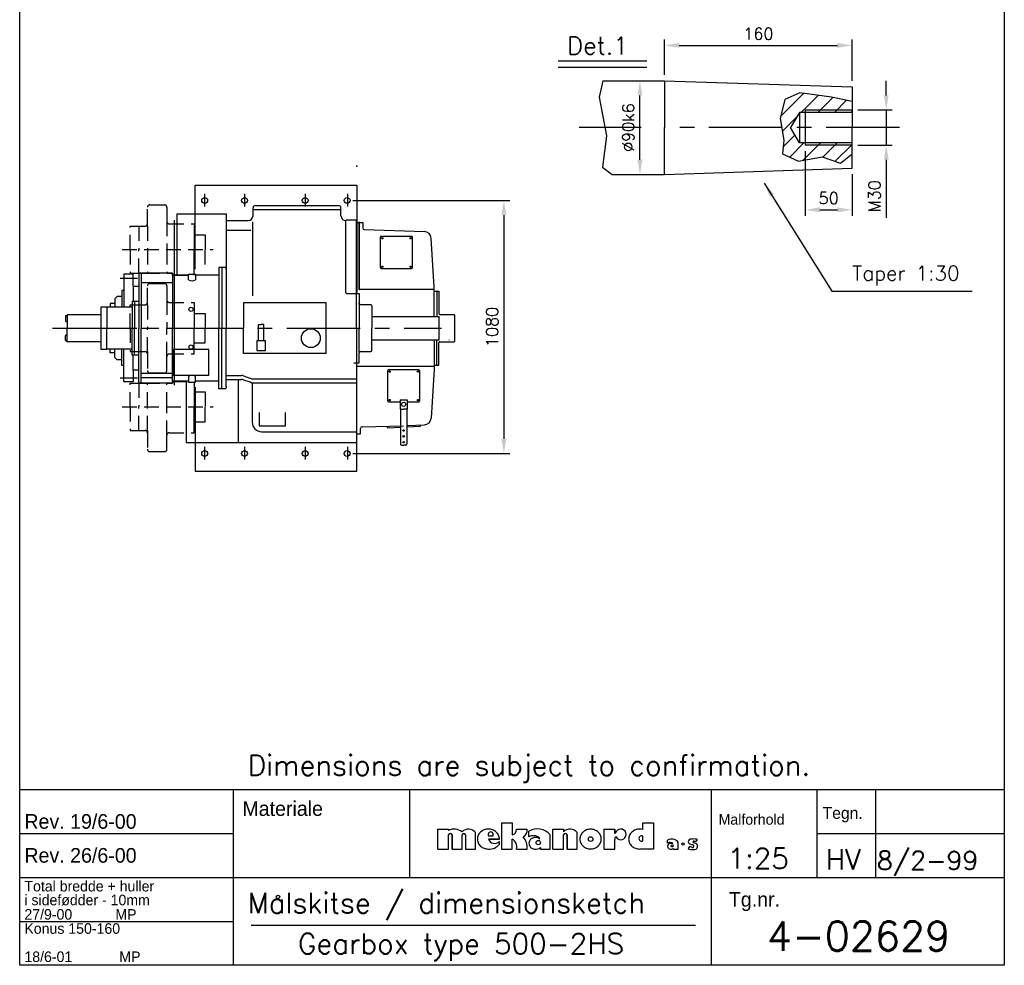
# Model space of a CAD drawing. Extents: x 1850 to 2018, y -4396 to -4116.
# Tile 1 of 3: x 1850 to 2018, y -4396 to -4235. Entities that reach past the tile are written whole.
import ezdxf

# ---------------------------------------------------------------- set-up
doc = ezdxf.new("R2010")
doc.units = 0
doc.header["$LTSCALE"] = 10
doc.header["$MEASUREMENT"] = 0
doc.linetypes.add('CENTER', pattern=[2, 1.25, -0.25, 0.25, -0.25])
doc.linetypes.add('HIDDEN', pattern=[0.375, 0.25, -0.125])
doc.layers.get('0').update_dxf_attribs({"linetype": 'CONTINUOUS'})
doc.layers.get('DEFPOINTS').update_dxf_attribs({"linetype": 'CONTINUOUS'})
for name, color, linetype in [('1', 3, 'CENTER'), ('2', 1, 'CONTINUOUS'), ('3', 5, 'HIDDEN'), ('5', 4, 'CONTINUOUS')]:
    doc.layers.add(name, color=color, linetype=linetype)
doc.styles.add('ROMAND', font='SIMPLEX', dxfattribs={"height": 3.5})
doc.styles.add('ROMANS', font='romans', dxfattribs={"height": 2})
doc.dimstyles.new('OPSAT', dxfattribs={"dimtxt": 2.5, "dimasz": 2.5, "dimexe": 1, "dimexo": 1, "dimgap": 1, "dimtad": 1, "dimdec": 0, "dimlfac": 25, "dimdsep": 46, "dimtxsty": 'ROMANS', "dimcen": 0.09, "dimclrd": 2, "dimclre": 2, "dimclrt": 2, "dimadec": 0, "dimazin": 0, "dimtfac": 2.333333, "dimtdec": 0, "dimtmove": 0, "dimatfit": 3, "dimfxl": 1, "dimtolj": 1, "dimarcsym": 0})

# ---------------------------------------------------------------- blocks, each defined once
blk = doc.blocks.new('*D14')
at = {"layer": '5', "color": 2, "lineweight": -2, "transparency": 16777216}
for p, q in [((1959.58, -4244.1), (1959.58, -4238.08)), ((1991.58, -4245.15), (1991.58, -4238.08)), ((1962.08, -4239.08), (1989.08, -4239.08))]:
    blk.add_line(p, q, dxfattribs=at)
at = {"layer": '5', "color": 2, "transparency": 16777216}
for points in [[(1962.08, -4238.66), (1962.08, -4239.49), (1959.58, -4239.08)], [(1989.08, -4238.66), (1989.08, -4239.49), (1991.58, -4239.08)]]:
    blk.add_solid(points, dxfattribs=at)
at = {"layer": 'DEFPOINTS', "color": 0, "transparency": 16777216}
for p in [(1991.58, -4239.08), (1959.58, -4245.1), (1991.58, -4246.15)]:
    blk.add_point(p, dxfattribs=at)
at = {"layer": '5', "color": 2, "transparency": 16777216, "insert": (1975.58, -4237.08), "char_height": 2, "attachment_point": 5, "style": 'ROMANS'}
blk.add_mtext('\\A1;160', dxfattribs=at)
blk = doc.blocks.new('*D15')
at = {"layer": '5', "color": 2, "lineweight": -2, "transparency": 16777216}
for p, q in [((1955.35, -4245.1), (1956.38, -4245.1)), ((1955.38, -4258.6), (1955.38, -4247.6)), ((1955.35, -4261.1), (1956.38, -4261.1))]:
    blk.add_line(p, q, dxfattribs=at)
at = {"layer": '5', "color": 2, "transparency": 16777216}
for points in [[(1954.96, -4247.6), (1955.8, -4247.6), (1955.38, -4245.1)], [(1954.96, -4258.6), (1955.8, -4258.6), (1955.38, -4261.1)]]:
    blk.add_solid(points, dxfattribs=at)
at = {"layer": 'DEFPOINTS', "color": 0, "transparency": 16777216}
for p in [(1954.35, -4245.1), (1955.38, -4245.1), (1954.35, -4261.1)]:
    blk.add_point(p, dxfattribs=at)
at = {"layer": '5', "color": 2, "transparency": 16777216, "insert": (1953.38, -4253.1), "char_height": 2, "attachment_point": 5, "rotation": 90, "style": 'ROMANS'}
blk.add_mtext('\\A1;Ø90k6', dxfattribs=at)
blk = doc.blocks.new('*D16')
at = {"layer": '5', "color": 2, "lineweight": -2, "transparency": 16777216}
for p, q in [((1983.58, -4257.1), (1983.58, -4268.14)), ((1991.58, -4261.05), (1991.58, -4268.14)), ((1986.08, -4267.14), (1989.08, -4267.14))]:
    blk.add_line(p, q, dxfattribs=at)
at = {"layer": '5', "color": 2, "transparency": 16777216}
for points in [[(1986.08, -4266.73), (1986.08, -4267.56), (1983.58, -4267.14)], [(1989.08, -4266.73), (1989.08, -4267.56), (1991.58, -4267.14)]]:
    blk.add_solid(points, dxfattribs=at)
at = {"layer": 'DEFPOINTS', "color": 0, "transparency": 16777216}
for p in [(1983.58, -4256.1), (1991.58, -4260.05), (1991.58, -4267.14)]:
    blk.add_point(p, dxfattribs=at)
at = {"layer": '5', "color": 2, "transparency": 16777216, "insert": (1987.58, -4265.14), "char_height": 2, "attachment_point": 5, "style": 'ROMANS'}
blk.add_mtext('\\A1;50', dxfattribs=at)
blk = doc.blocks.new('*D25')
at = {"layer": '5', "color": 2, "lineweight": -2, "transparency": 16777216}
for p, q in [((1997.4, -4247.6), (1997.4, -4245.1)), ((1992.58, -4250.1), (1998.4, -4250.1)), ((1997.4, -4250.1), (1997.4, -4256.1)), ((1992.58, -4256.1), (1998.4, -4256.1)), ((1997.4, -4258.6), (1997.4, -4268.53))]:
    blk.add_line(p, q, dxfattribs=at)
at = {"layer": '5', "color": 2, "transparency": 16777216}
for points in [[(1996.99, -4247.6), (1997.82, -4247.6), (1997.4, -4250.1)], [(1996.99, -4258.6), (1997.82, -4258.6), (1997.4, -4256.1)]]:
    blk.add_solid(points, dxfattribs=at)
at = {"layer": 'DEFPOINTS', "color": 0, "transparency": 16777216}
for p in [(1991.58, -4250.1), (1991.58, -4256.1), (1997.4, -4256.1)]:
    blk.add_point(p, dxfattribs=at)
at = {"layer": '5', "color": 2, "transparency": 16777216, "insert": (1995.4, -4264.82), "char_height": 2, "attachment_point": 5, "rotation": 90, "style": 'ROMANS'}
blk.add_mtext('\\A1;M30', dxfattribs=at)
blk = doc.blocks.new('*D26')
at = {"layer": '5', "color": 2, "lineweight": -2, "transparency": 16777216}
for p, q in [((1906.41, -4265.53), (1933.16, -4265.53)), ((1932.16, -4268.03), (1932.16, -4306.23)), ((1906.41, -4308.73), (1933.16, -4308.73))]:
    blk.add_line(p, q, dxfattribs=at)
at = {"layer": '5', "color": 2, "transparency": 16777216}
for points in [[(1931.74, -4268.03), (1932.58, -4268.03), (1932.16, -4265.53)], [(1931.74, -4306.23), (1932.58, -4306.23), (1932.16, -4308.73)]]:
    blk.add_solid(points, dxfattribs=at)
at = {"layer": 'DEFPOINTS', "color": 0, "transparency": 16777216}
for p in [(1905.41, -4265.53), (1905.41, -4308.73), (1932.16, -4308.73)]:
    blk.add_point(p, dxfattribs=at)
at = {"layer": '5', "color": 2, "transparency": 16777216, "insert": (1930.16, -4287.13), "char_height": 2, "attachment_point": 5, "rotation": 90, "style": 'ROMANS'}
blk.add_mtext('\\A1;1080', dxfattribs=at)

msp = doc.modelspace()

# ---------------------------------------------------------------- hatches: boundary and pattern name
at = {"layer": '5'}
h = msp.add_hatch(dxfattribs=at)
h.set_pattern_fill('_U', color=256, scale=2, angle=45, style=0, pattern_type=0)
h.set_pattern_definition([(45, (1683.098, -4278.7719), (-1.414214, 1.414214), [])])
h.paths.add_polyline_path([(1988.035, -4247.904), (1982.649, -4247.191), (1980.115, -4248.3), (1979.323, -4251.546), (1979.588, -4253.101), (1981.074, -4253.101), (1982.575, -4250.501), (1983.575, -4250.501), (1983.575, -4250.101), (1991.575, -4250.101), (1991.575, -4248.625)])
h.paths.add_polyline_path([(1982.575, -4255.701), (1981.074, -4253.101), (1979.588, -4253.101), (1979.956, -4255.267), (1979.719, -4257.564), (1982.412, -4258.83), (1986.451, -4258.118), (1989.62, -4259.147), (1991.575, -4257.577), (1991.575, -4256.101), (1983.575, -4256.101), (1983.575, -4255.701)])
h.paths.add_polyline_path([(1983.575, -4255.701), (1983.575, -4256.101), (1991.575, -4256.101), (1991.575, -4255.701)], flags=16)
h.paths.add_polyline_path([(1991.575, -4250.501), (1991.575, -4250.101), (1983.575, -4250.101), (1983.575, -4250.501)])

# ---------------------------------------------------------------- linework, layer by layer
for p, q in [((1949.067, -4245.101), (1959.575, -4245.101)), ((1959.575, -4245.101), (1991.575, -4246.149)), ((1959.575, -4245.101), (1959.575, -4253.101)), ((1991.575, -4246.149), (1991.575, -4253.101)), ((1959.575, -4261.101), (1959.575, -4253.101)), ((1991.575, -4260.053), (1991.575, -4253.101)), ((1959.575, -4261.101), (1991.575, -4260.053)), ((1950.664, -4261.101), (1959.575, -4261.101)), ((1879.464, -4262.925), (1907.084, -4262.925)), ((1879.464, -4277.285), (1879.464, -4262.925)), ((1907.084, -4262.925), (1907.084, -4281.274)), ((1889.36, -4268.14), (1889.36, -4266.805)), ((1889.36, -4267.105), (1904.365, -4267.105)), ((1889.76, -4266.405), (1903.965, -4266.405)), ((1904.365, -4268.14), (1904.365, -4266.805)), ((1876.444, -4267.825), (1884.78, -4267.825)), ((1876.444, -4278.285), (1876.444, -4267.825)), ((1884.78, -4267.825), (1884.78, -4287.265)), ((1884.78, -4268.94), (1888.56, -4268.94)), ((1889.26, -4269.18), (1889.26, -4281.82)), ((1905.22, -4281.305), (1905.22, -4268.938)), ((1907.003, -4268.887), (1905.234, -4268.887)), ((1907.003, -4281.405), (1907.003, -4268.887)), ((1907.184, -4269.305), (1908.075, -4269.305)), ((1907.448, -4280.665), (1907.448, -4269.34)), ((1907.459, -4269.18), (1907.459, -4280.805)), ((1908.075, -4269.305), (1908.075, -4270.238)), ((1908.342, -4270.518), (1918.612, -4270.837)), ((1884.78, -4270.62), (1888.96, -4270.62)), ((1911.086, -4276.985), (1911.086, -4271.825)), ((1916.406, -4271.665), (1911.246, -4271.665)), ((1916.566, -4276.985), (1916.566, -4271.825)), ((1920.246, -4280.325), (1919.752, -4271.964)), ((1883.5, -4276.985), (1883.5, -4287.345)), ((1884.06, -4276.985), (1883.5, -4276.985)), ((1884.06, -4276.985), (1884.06, -4287.345)), ((1884.66, -4276.985), (1884.06, -4276.985)), ((1884.78, -4277.385), (1884.78, -4277.105)), ((1911.246, -4277.145), (1916.406, -4277.145)), ((1867.32, -4278.125), (1867.32, -4280.925)), ((1868.92, -4278.125), (1867.32, -4278.125)), ((1868.92, -4280.165), (1868.92, -4278.125)), ((1869.86, -4278.045), (1869.86, -4287.345)), ((1870.26, -4277.965), (1869.94, -4277.965)), ((1870.26, -4277.965), (1870.26, -4287.345)), ((1875.62, -4277.965), (1870.26, -4277.965)), ((1875.62, -4278.265), (1875.62, -4277.965)), ((1875.62, -4278.265), (1875.62, -4287.345)), ((1878.36, -4278.265), (1875.62, -4278.265)), ((1878.36, -4279.065), (1878.36, -4278.105)), ((1878.36, -4278.105), (1879.56, -4278.105)), ((1879.56, -4278.105), (1879.56, -4279.065)), ((1883.5, -4278.265), (1879.56, -4278.265)), ((1868.92, -4280.145), (1869.86, -4280.145)), ((1868.92, -4280.165), (1868.92, -4282.765)), ((1875.62, -4279.625), (1870.26, -4279.625)), ((1920.246, -4285.325), (1920.246, -4280.325)), ((1865.8, -4282.325), (1866.2, -4281.925)), ((1867, -4281.925), (1866.2, -4281.925)), ((1867, -4280.925), (1867, -4281.925)), ((1867.32, -4280.925), (1867, -4280.925)), ((1867, -4281.925), (1867, -4283.745)), ((1867.32, -4280.925), (1867.32, -4283.745)), ((1905.32, -4281.405), (1907.483, -4281.405)), ((1907.003, -4287.325), (1907.003, -4281.405)), ((1907.483, -4281.405), (1907.483, -4283.085)), ((1920.246, -4280.765), (1907.548, -4280.765)), ((1920.246, -4281.025), (1920.726, -4281.025)), ((1920.726, -4281.025), (1920.726, -4285.325)), ((1920.726, -4281.025), (1921.086, -4281.025)), ((1921.086, -4281.025), (1921.086, -4284.845)), ((1863.42, -4283.745), (1863.42, -4290.945)), ((1864.42, -4283.745), (1863.42, -4283.745)), ((1864.42, -4283.745), (1864.42, -4287.345)), ((1868.74, -4283.745), (1864.42, -4283.745)), ((1865, -4283.125), (1865, -4283.745)), ((1865.8, -4283.125), (1865, -4283.125)), ((1865.8, -4282.325), (1865.8, -4283.125)), ((1865.8, -4283.125), (1865.8, -4283.745)), ((1869.14, -4282.765), (1868.74, -4282.765)), ((1868.74, -4282.765), (1868.74, -4287.345)), ((1869.86, -4282.765), (1869.14, -4282.765)), ((1869.14, -4282.765), (1869.14, -4287.345)), ((1901.84, -4282.985), (1887.76, -4282.985)), ((1887.76, -4282.985), (1887.76, -4287.325)), ((1901.84, -4291.665), (1901.84, -4282.985)), ((1907.483, -4283.325), (1907.483, -4282.985)), ((1907.483, -4283.325), (1907.483, -4287.325)), ((1907.723, -4283.325), (1909.443, -4283.325)), ((1909.643, -4283.525), (1909.643, -4287.325)), ((1857.34, -4285.305), (1857.34, -4286.065)), ((1857.46, -4285.185), (1857.62, -4285.185)), ((1863.42, -4285.045), (1857.62, -4285.045)), ((1857.62, -4285.045), (1857.62, -4287.325)), ((1909.643, -4285.325), (1921.1, -4285.325)), ((1921.1, -4289.325), (1921.1, -4285.325)), ((1921.246, -4285.005), (1923.658, -4285.005)), ((1923.758, -4285.105), (1923.758, -4289.545)), ((1857.46, -4286.185), (1857.62, -4286.185)), ((1864.42, -4290.945), (1864.42, -4287.345)), ((1868.74, -4291.925), (1868.74, -4287.345)), ((1869.14, -4291.925), (1869.14, -4287.345)), ((1869.86, -4296.645), (1869.86, -4287.345)), ((1870.26, -4296.725), (1870.26, -4287.345)), ((1875.62, -4296.425), (1875.62, -4287.345)), ((1883.5, -4297.665), (1883.5, -4287.345)), ((1884.06, -4297.665), (1884.06, -4287.345)), ((1887.76, -4291.665), (1887.76, -4287.325)), ((1890.28, -4289.525), (1890.28, -4286.685)), ((1890.28, -4286.685), (1890.742, -4286.685)), ((1891.205, -4286.685), (1890.742, -4286.685)), ((1891.205, -4289.525), (1891.205, -4286.685)), ((1907.003, -4287.325), (1907.003, -4293.245)), ((1907.483, -4291.325), (1907.483, -4287.325)), ((1909.643, -4291.125), (1909.643, -4287.325)), ((1857.34, -4289.385), (1857.34, -4288.625)), ((1857.46, -4288.505), (1857.62, -4288.505)), ((1857.62, -4289.645), (1857.62, -4287.365)), ((1884.78, -4297.265), (1884.78, -4287.385)), ((1857.46, -4289.505), (1857.62, -4289.505)), ((1863.42, -4289.645), (1857.62, -4289.645)), ((1891.48, -4289.525), (1890.02, -4289.525)), ((1890.02, -4289.525), (1890.02, -4289.925)), ((1890.02, -4289.925), (1890.02, -4291.165)), ((1891.48, -4291.165), (1891.48, -4289.525)), ((1909.643, -4289.325), (1921.1, -4289.325)), ((1920.246, -4289.325), (1920.246, -4294.325)), ((1920.726, -4293.625), (1920.726, -4289.325)), ((1921.086, -4293.625), (1921.086, -4289.805)), ((1921.246, -4289.645), (1923.658, -4289.645)), ((1922.826, -4289.405), (1922.826, -4289.325)), ((1863.42, -4290.945), (1864.42, -4290.945)), ((1868.74, -4290.945), (1864.42, -4290.945)), ((1865, -4291.525), (1865, -4290.945)), ((1865.8, -4291.525), (1865, -4291.525)), ((1865.8, -4291.525), (1865.8, -4290.945)), ((1865.8, -4292.325), (1865.8, -4291.525)), ((1865.8, -4292.325), (1866.2, -4292.725)), ((1867, -4292.725), (1867, -4290.945)), ((1867.32, -4293.725), (1867.32, -4290.945)), ((1869.14, -4291.925), (1868.74, -4291.925)), ((1868.92, -4294.485), (1868.92, -4291.925)), ((1869.86, -4291.925), (1869.14, -4291.925)), ((1881.82, -4290.985), (1875.74, -4290.985)), ((1875.74, -4290.985), (1875.74, -4295.385)), ((1881.82, -4295.385), (1881.82, -4290.985)), ((1901.84, -4291.665), (1887.76, -4291.665)), ((1890.02, -4291.165), (1891.48, -4291.165)), ((1907.483, -4291.325), (1907.483, -4291.545)), ((1907.483, -4293.245), (1907.483, -4291.525)), ((1907.683, -4291.325), (1909.443, -4291.325)), ((1867, -4292.725), (1866.2, -4292.725)), ((1867, -4293.725), (1867, -4292.725)), ((1867.32, -4293.725), (1867, -4293.725)), ((1867.32, -4296.525), (1867.32, -4293.725)), ((1906.56, -4293.245), (1907.483, -4293.245)), ((1906.823, -4293.245), (1907.003, -4293.245)), ((1907.05, -4311.725), (1907.05, -4293.245)), ((1920.246, -4293.885), (1907.05, -4293.885)), ((1920.246, -4293.625), (1920.726, -4293.625)), ((1920.726, -4293.625), (1921.086, -4293.625)), ((1868.92, -4294.465), (1869.86, -4294.465)), ((1868.92, -4294.485), (1868.92, -4296.525)), ((1875.62, -4295.065), (1870.26, -4295.065)), ((1875.74, -4295.385), (1881.82, -4295.385)), ((1878.36, -4295.585), (1878.36, -4296.545)), ((1879.56, -4296.545), (1879.56, -4295.585)), ((1884.78, -4295.425), (1887.398, -4295.425)), ((1887.722, -4295.479), (1888.843, -4295.863)), ((1912.326, -4294.605), (1912.326, -4299.765)), ((1917.646, -4294.445), (1912.486, -4294.445)), ((1917.806, -4299.765), (1917.806, -4294.605)), ((1920.246, -4294.325), (1919.752, -4302.685)), ((1868.92, -4296.525), (1867.32, -4296.525)), ((1870.26, -4296.725), (1869.94, -4296.725)), ((1875.62, -4295.825), (1870.26, -4295.825)), ((1875.62, -4296.725), (1870.26, -4296.725)), ((1878.36, -4296.385), (1875.62, -4296.385)), ((1875.62, -4296.425), (1875.62, -4296.725)), ((1877.964, -4296.385), (1877.964, -4306.825)), ((1878.36, -4296.545), (1879.56, -4296.545)), ((1879.484, -4297.385), (1879.484, -4311.725)), ((1883.5, -4296.385), (1879.56, -4296.385)), ((1884.66, -4296.085), (1887.398, -4296.085)), ((1884.78, -4297.265), (1884.78, -4297.545)), ((1886.86, -4306.805), (1886.86, -4296.085)), ((1887.722, -4296.139), (1888.843, -4296.523)), ((1889.22, -4296.655), (1889.22, -4303.405)), ((1889.356, -4296.005), (1907.05, -4296.005)), ((1889.356, -4296.665), (1907.05, -4296.665)), ((1884.06, -4297.665), (1883.5, -4297.665)), ((1884.66, -4297.665), (1884.06, -4297.665)), ((1912.486, -4299.925), (1914.466, -4299.925)), ((1914.466, -4299.565), (1914.466, -4301.165)), ((1914.466, -4299.565), (1915.666, -4299.565)), ((1915.666, -4299.565), (1915.666, -4301.165)), ((1915.666, -4299.925), (1917.646, -4299.925)), ((1890.4, -4301.725), (1890.4, -4304.025)), ((1894.92, -4304.025), (1894.92, -4301.725)), ((1914.466, -4301.165), (1915.066, -4301.165)), ((1914.546, -4301.165), (1914.546, -4307.105)), ((1915.666, -4301.165), (1915.066, -4301.165)), ((1915.586, -4301.165), (1915.586, -4307.105)), ((1890.4, -4304.005), (1894.92, -4304.005)), ((1890.4, -4304.025), (1894.92, -4304.025)), ((1907.957, -4304.172), (1915.037, -4304.01)), ((1912.312, -4304.305), (1912.277, -4304.122)), ((1915.586, -4303.96), (1918.612, -4303.812)), ((1915.586, -4304.18), (1917.887, -4304.068)), ((1917.925, -4304.033), (1917.952, -4303.844)), ((1890.82, -4305.005), (1907.05, -4305.005)), ((1907.05, -4305.385), (1907.69, -4305.385)), ((1907.69, -4305.385), (1907.69, -4304.451)), ((1912.353, -4304.337), (1914.547, -4304.23)), ((1877.964, -4306.825), (1907.05, -4306.825)), ((1914.746, -4307.305), (1915.066, -4307.305)), ((1915.386, -4307.305), (1915.066, -4307.305)), ((1879.484, -4311.725), (1907.05, -4311.725)), ((1849.547, -4366.085), (2017.547, -4366.085))]:
    msp.add_line(p, q)
for centre, radius in [((1881.109, -4265.53), 0.495), ((1887.905, -4265.53), 0.495), ((1898.257, -4265.53), 0.495), ((1905.414, -4265.53), 0.495), ((1878.78, -4284.125), 0.36), ((1899.22, -4289.045), 1.6), ((1878.78, -4290.565), 0.36), ((1881.109, -4308.732), 0.495), ((1887.905, -4308.732), 0.495), ((1898.257, -4308.732), 0.495), ((1905.414, -4308.732), 0.495)]:
    msp.add_circle(centre, radius)
for centre, radius, start, end in [((1889.76, -4266.805), 0.4, 90, 180), ((1903.965, -4266.805), 0.4, 0, 90), ((1888.56, -4268.14), 0.8, 270, 0), ((1905.165, -4268.14), 0.8, 180, 273.97672), ((1907.184, -4269.205), 0.1, 180, 270), ((1908.355, -4270.238), 0.28, 180, 267.21347), ((1911.246, -4271.825), 0.16, 90, 180), ((1916.406, -4271.825), 0.16, 0, 90), ((1918.554, -4272.035), 1.2, 3.38569, 87.21347), ((1884.66, -4277.105), 0.12, 0, 90), ((1911.246, -4276.985), 0.16, 180, 270), ((1916.406, -4276.985), 0.16, 270, 0), ((1869.94, -4278.045), 0.08, 90, 180), ((1878.96, -4278.266), 0.999, 233.0957, 306.9043), ((1905.32, -4281.305), 0.1, 180, 270), ((1907.548, -4280.665), 0.1, 180, 270), ((1907.723, -4283.085), 0.24, 180, 270), ((1909.443, -4283.525), 0.2, 0, 90), ((1857.46, -4285.305), 0.12, 90, 180), ((1921.246, -4284.845), 0.16, 180, 270), ((1923.658, -4285.105), 0.1, 0, 90), ((1857.46, -4286.065), 0.12, 180, 270), ((1857.46, -4288.625), 0.12, 90, 180), ((1857.46, -4289.385), 0.12, 180, 270), ((1921.246, -4289.805), 0.16, 90, 180), ((1923.658, -4289.545), 0.1, 270, 0), ((1907.683, -4291.525), 0.2, 90, 180), ((1909.443, -4291.125), 0.2, 270, 0), ((1878.96, -4296.384), 0.999, 53.0957, 126.9043), ((1887.398, -4296.425), 1, 71.06677, 90), ((1912.486, -4294.605), 0.16, 90, 180), ((1917.646, -4294.605), 0.16, 0, 90), ((1869.94, -4296.645), 0.08, 180, 270), ((1887.398, -4297.085), 1, 71.06677, 90), ((1889.356, -4295.005), 1, 239.17234, 270), ((1889.356, -4295.665), 1, 239.17234, 270), ((1884.66, -4297.545), 0.12, 270, 0), ((1912.486, -4299.765), 0.16, 180, 270), ((1917.646, -4299.765), 0.16, 270, 0), ((1890.82, -4303.405), 1.6, 180, 270), ((1917.885, -4304.028), 0.04, 272.78653, 351.8699), ((1918.554, -4302.614), 1.2, 272.78653, 356.61431), ((1907.97, -4304.451), 0.28, 92.78653, 180), ((1912.351, -4304.297), 0.04, 190.7843, 272.78653), ((1914.746, -4307.105), 0.2, 180, 270), ((1915.386, -4307.105), 0.2, 270, 0)]:
    msp.add_arc(centre, radius, start, end)
at = {"layer": '1'}
for p, q in [((1955.602, -4253.101), (1945.02, -4253.101)), ((1999.66, -4253.101), (1959.572, -4253.101)), ((1881.08, -4264.414), (1881.08, -4266.574)), ((1887.88, -4264.414), (1887.88, -4266.574)), ((1898.28, -4264.414), (1898.28, -4266.574)), ((1905.48, -4264.414), (1905.48, -4266.574)), ((1869.66, -4278.845), (1866.7, -4278.845)), ((1855.14, -4287.345), (1921.54, -4287.345)), ((1869.66, -4295.845), (1866.7, -4295.845)), ((1881.08, -4307.616), (1881.08, -4309.776)), ((1887.88, -4307.616), (1887.88, -4309.776)), ((1898.28, -4307.616), (1898.28, -4309.776)), ((1905.48, -4307.616), (1905.48, -4309.776))]:
    msp.add_line(p, q, dxfattribs=at)
at = {"layer": '2'}
for p, q in [((1849.547, -4396.085), (1849.547, -4116.085)), ((2017.547, -4116.085), (2017.547, -4396.085)), ((1886.047, -4396.085), (1886.047, -4366.085)), ((1916.047, -4366.085), (1916.047, -4381.085)), ((1967.547, -4366.085), (1967.547, -4396.085)), ((1985.547, -4366.085), (1985.547, -4381.085)), ((1995.547, -4366.085), (1995.547, -4381.085)), ((1920.889, -4372.835), (1922.712, -4372.835)), ((1920.914, -4376.249), (1920.914, -4372.847)), ((1922.712, -4372.835), (1922.712, -4373.078)), ((1931.764, -4371.741), (1931.764, -4376.237)), ((1931.764, -4371.741), (1933.586, -4371.741)), ((1933.586, -4371.741), (1933.586, -4373.807)), ((1934.315, -4372.835), (1936.138, -4372.835)), ((1940.512, -4372.835), (1942.334, -4372.835)), ((1940.536, -4376.249), (1940.536, -4372.847)), ((1942.334, -4372.835), (1942.334, -4373.321)), ((1949.257, -4376.237), (1949.257, -4372.835)), ((1949.257, -4372.835), (1951.08, -4372.835)), ((1951.08, -4372.835), (1951.08, -4373.321)), ((1951.08, -4373.564), (1951.08, -4372.835)), ((1955.879, -4371.741), (1957.702, -4371.741)), ((1955.879, -4372.908), (1955.879, -4371.741)), ((1957.702, -4371.741), (1957.702, -4376.237)), ((1849.547, -4373.585), (1886.047, -4373.585)), ((1922.712, -4376.237), (1922.712, -4373.807)), ((1923.319, -4376.237), (1923.319, -4373.807)), ((1923.319, -4373.807), (1923.319, -4376.237)), ((1925.02, -4376.237), (1925.02, -4373.807)), ((1925.628, -4373.807), (1925.628, -4376.237)), ((1927.329, -4376.237), (1927.329, -4373.442)), ((1929.516, -4373.989), (1930.306, -4373.989)), ((1931.399, -4374.536), (1929.516, -4374.536)), ((1929.516, -4374.536), (1931.399, -4374.536)), ((1933.586, -4376.237), (1933.586, -4374.536)), ((1936.441, -4374.171), (1936.441, -4373.199)), ((1938.264, -4374.536), (1938.264, -4374.353)), ((1940.086, -4376.237), (1940.086, -4373.807)), ((1942.334, -4376.237), (1942.334, -4373.807)), ((1942.942, -4373.807), (1942.942, -4376.237)), ((1942.942, -4376.237), (1942.942, -4373.807)), ((1944.643, -4376.237), (1944.643, -4373.442)), ((1951.347, -4373.248), (1951.08, -4373.564)), ((1951.08, -4376.237), (1951.08, -4374.596)), ((1955.879, -4374.839), (1955.879, -4374.05)), ((1964.935, -4375.016), (1965.215, -4374.616)), ((1965.215, -4374.616), (1965.035, -4374.556)), ((1985.547, -4373.585), (2017.547, -4373.585)), ((1920.889, -4376.237), (1922.712, -4376.237)), ((1923.319, -4376.237), (1925.02, -4376.237)), ((1925.628, -4376.237), (1927.329, -4376.237)), ((1931.399, -4375.386), (1931.399, -4374.961)), ((1931.764, -4376.237), (1933.586, -4376.237)), ((1934.315, -4376.237), (1936.138, -4376.237)), ((1938.385, -4375.994), (1938.385, -4376.237)), ((1938.385, -4376.237), (1940.086, -4376.237)), ((1940.512, -4376.237), (1942.334, -4376.237)), ((1942.942, -4376.237), (1944.643, -4376.237)), ((1949.257, -4376.237), (1951.08, -4376.237)), ((1957.702, -4376.237), (1955.332, -4376.237)), ((1960.089, -4375.222), (1960.089, -4374.736)), ((1961, -4375.404), (1961, -4375.313)), ((1961.061, -4376.133), (1961.061, -4376.255)), ((1961.061, -4376.255), (1961.912, -4376.255)), ((1961.912, -4376.255), (1961.912, -4375.04)), ((1963.815, -4375.796), (1963.615, -4376.157)), ((1963.615, -4376.157), (1963.795, -4376.237)), ((1964.155, -4375.917), (1963.815, -4375.796)), ((1964.555, -4375.116), (1964.995, -4375.276)), ((1964.935, -4375.016), (1964.635, -4374.916)), ((1849.547, -4381.085), (1886.047, -4381.085)), ((1886.047, -4381.085), (2017.547, -4381.085)), ((1849.547, -4388.585), (1886.047, -4388.585)), ((1889.028, -4389.25), (1964.864, -4389.25)), ((2017.547, -4396.085), (1849.547, -4396.085))]:
    msp.add_line(p, q, dxfattribs=at)
at = {"layer": '2', "const_width": 0.01}
msp.add_lwpolyline([(1970.985, -4370.558, 1), (1971.175, -4370.558, 1)], format="xyb", close=True, dxfattribs=at)
at = {"layer": '2'}
for points in [[(1931.399, -4374.536, 0.1079103), (1931.259, -4373.893, 0.1019067), (1930.847, -4373.333, 0.0944262), (1930.245, -4372.967, 0.0897413), (1929.516, -4372.835, 0.0897413), (1928.787, -4372.967, 0.0944262), (1928.184, -4373.333, 0.1019067), (1927.773, -4373.893, 0.1079103), (1927.633, -4374.536, 0.1079103), (1927.773, -4375.178, 0.1019067), (1928.184, -4375.738, 0.0944262), (1928.787, -4376.105, 0.0897413), (1929.516, -4376.237, 0.0897413)], [(1955.879, -4372.908, 0.0665334), (1955.332, -4372.835, 0.0897413), (1954.603, -4372.967, 0.0944262), (1954.001, -4373.333, 0.1019067), (1953.589, -4373.893, 0.1079103), (1953.449, -4374.536, 0.1079103), (1953.589, -4375.178, 0.1019067), (1954.001, -4375.738, 0.0944262), (1954.603, -4376.105, 0.0897413), (1955.332, -4376.237, 0.0897413)]]:
    msp.add_lwpolyline(points, format="xyb", dxfattribs=at)
msp.add_lwpolyline([(1945.129, -4374.536, 0.1057109), (1945.265, -4375.174, 0.1011944), (1945.662, -4375.727, 0.0954), (1946.247, -4376.09, 0.0916715), (1946.951, -4376.22, 0.0916715), (1947.655, -4376.09, 0.0954), (1948.24, -4375.727, 0.1011944), (1948.637, -4375.174, 0.1057109), (1948.774, -4374.536, 0.1057109), (1948.637, -4373.897, 0.1011944), (1948.24, -4373.344, 0.0954), (1947.655, -4372.981, 0.0916715), (1946.951, -4372.851, 0.0916715), (1946.247, -4372.981, 0.0954), (1945.662, -4373.344, 0.1011944), (1945.265, -4373.897, 0.1057109)], format="xyb", close=True, dxfattribs=at)
for centre, radius in [((1911.406, -4271.985), 0.12), ((1911.406, -4271.985), 0.12), ((1916.246, -4271.985), 0.12), ((1911.406, -4276.865), 0.12), ((1911.406, -4276.865), 0.12), ((1916.246, -4276.865), 0.12), ((1912.646, -4294.745), 0.12), ((1917.486, -4294.745), 0.12), ((1912.646, -4299.625), 0.12), ((1915.066, -4300.345), 0.36), ((1917.486, -4299.625), 0.12), ((1915.066, -4304.805), 0.13), ((1915.066, -4305.805), 0.13), ((1915.066, -4306.805), 0.13), ((1946.951, -4374.536), 0.395), ((1938.021, -4375.143), 0.364), ((1960.879, -4375.708), 0.182), ((1962.744, -4375.386), 0.192), ((1893.612, -4384.408), 0.295)]:
    msp.add_circle(centre, radius, dxfattribs=at)
for centre, radius, start, end in [((1923.691, -4374.865), 2.038, 49.26868, 118.71331), ((1926.125, -4374.321), 1.49, 36.1312, 137.84323), ((1933.42, -4372.922), 0.9, 280.65093, 5.60927), ((1934.771, -4372.986), 1.375, 300.52971, 6.34019), ((1937.889, -4375.754), 2.937, 41.54874, 119.52662), ((1943.439, -4374.321), 1.49, 36.1312, 137.84323), ((1952.113, -4373.746), 0.911, 208.30076, 148.3925), ((1923.016, -4373.875), 0.311, 12.68038, 167.31962), ((1925.324, -4373.875), 0.311, 12.68038, 167.31962), ((1929.911, -4373.771), 0.451, 331.08165, 208.91835), ((1930.596, -4374.136), 1.151, 200.28481, 314.26648), ((1932.863, -4375.852), 1.502, 345.16881, 61.22837), ((1933.373, -4375.99), 2.776, 354.91036, 40.94548), ((1937.227, -4375.515), 1.557, 48.26203, 120.31678), ((1937.413, -4375.265), 0.972, 90, 270), ((1937.638, -4375.117), 0.855, 42.8953, 105.21391), ((1942.638, -4373.875), 0.311, 12.68038, 167.31962), ((1951.414, -4374.505), 0.346, 105.25512, 195.25512), ((1955.661, -4374.444), 0.451, 61.08165, 298.91835), ((1960.813, -4376.014), 1.468, 41.54874, 119.52662), ((1964.025, -4374.986), 0.411, 131.05481, 228.94519), ((1964.014, -4374.836), 0.304, 66.61119, 148.43995), ((1964.585, -4377.037), 2.521, 79.71549, 100.28451), ((1929.749, -4374.242), 2.008, 263.34079, 325.26831), ((1937.648, -4375.108), 1.152, 258.26692, 309.80557), ((1960.482, -4375.894), 0.779, 48.26203, 120.31678), ((1960.575, -4375.769), 0.486, 90, 270), ((1960.687, -4375.695), 0.427, 42.8953, 105.21391), ((1960.692, -4375.691), 0.576, 258.26692, 309.80557), ((1964.369, -4374.467), 1.032, 233.47086, 265.88286), ((1964.375, -4374.184), 2.133, 254.22065, 285.77935), ((1964.342, -4375.745), 0.253, 222.47388, 100.65622), ((1964.544, -4374.996), 0.121, 41.09047, 275.30671), ((1964.922, -4376.026), 0.213, 278.91893, 357.10665), ((1964.633, -4375.736), 0.585, 329.09787, 51.77708)]:
    msp.add_arc(centre, radius, start, end, dxfattribs=at)
at = {"layer": '3'}
for p, q in [((1871.34, -4269.525), (1871.34, -4266.705)), ((1871.74, -4266.305), (1874.26, -4266.305)), ((1874.66, -4266.705), (1874.66, -4269.125)), ((1868.38, -4269.925), (1869.86, -4269.925)), ((1868.38, -4273.925), (1868.38, -4269.925)), ((1869.86, -4269.925), (1870.94, -4269.925)), ((1869.86, -4269.925), (1869.86, -4273.945)), ((1871.34, -4269.925), (1871.34, -4269.525)), ((1871.34, -4269.925), (1871.34, -4273.945)), ((1874.66, -4269.125), (1874.66, -4273.945)), ((1875.06, -4269.525), (1879.34, -4269.525)), ((1879.34, -4269.525), (1879.34, -4271.405)), ((1879.34, -4271.405), (1879.34, -4273.945)), ((1879.34, -4271.405), (1881.18, -4271.405)), ((1881.18, -4271.405), (1881.18, -4273.945)), ((1867.02, -4273.925), (1882.56, -4273.925)), ((1868.38, -4273.965), (1868.38, -4277.965)), ((1869.86, -4277.965), (1869.86, -4273.945)), ((1871.34, -4273.945), (1871.34, -4277.965)), ((1874.66, -4273.945), (1874.66, -4277.965)), ((1879.34, -4276.485), (1879.34, -4273.945)), ((1881.18, -4276.485), (1881.18, -4273.945)), ((1879.34, -4278.285), (1879.34, -4276.485)), ((1868.38, -4277.965), (1869.86, -4277.965)), ((1869.86, -4277.965), (1870.94, -4277.965)), ((1870.94, -4277.965), (1875.64, -4277.965)), ((1875.64, -4277.965), (1875.64, -4278.285)), ((1875.64, -4278.285), (1879.34, -4278.285)), ((1871.34, -4282.945), (1871.34, -4280.125)), ((1871.74, -4279.725), (1874.26, -4279.725)), ((1874.66, -4280.125), (1874.66, -4282.545)), ((1868.38, -4287.345), (1868.38, -4283.345)), ((1868.38, -4283.345), (1869.86, -4283.345)), ((1869.86, -4283.345), (1869.86, -4287.365)), ((1869.86, -4283.345), (1870.94, -4283.345)), ((1871.34, -4283.345), (1871.34, -4282.945)), ((1871.34, -4283.345), (1871.34, -4287.365)), ((1874.66, -4282.545), (1874.66, -4287.365)), ((1875.06, -4282.945), (1879.34, -4282.945)), ((1879.34, -4282.945), (1879.34, -4284.825)), ((1879.34, -4284.825), (1881.18, -4284.825)), ((1879.34, -4284.825), (1879.34, -4287.365)), ((1881.18, -4284.825), (1881.18, -4287.365)), ((1867.02, -4287.345), (1882.56, -4287.345)), ((1868.38, -4287.345), (1868.38, -4291.345)), ((1869.86, -4291.345), (1869.86, -4287.325)), ((1871.34, -4291.345), (1871.34, -4287.325)), ((1874.66, -4292.145), (1874.66, -4287.325)), ((1879.34, -4289.865), (1879.34, -4287.325)), ((1881.18, -4289.865), (1881.18, -4287.325)), ((1879.34, -4289.865), (1881.18, -4289.865)), ((1879.34, -4291.745), (1879.34, -4289.865)), ((1868.38, -4291.345), (1869.86, -4291.345)), ((1869.86, -4291.345), (1870.94, -4291.345)), ((1871.34, -4291.345), (1871.34, -4291.745)), ((1871.34, -4291.745), (1871.34, -4294.565)), ((1874.66, -4294.565), (1874.66, -4292.145)), ((1875.06, -4291.745), (1879.34, -4291.745)), ((1871.74, -4294.965), (1874.26, -4294.965)), ((1868.38, -4300.745), (1868.38, -4296.745)), ((1868.38, -4296.745), (1869.86, -4296.745)), ((1869.86, -4296.745), (1869.86, -4300.765)), ((1869.86, -4296.745), (1870.94, -4296.745)), ((1870.94, -4296.745), (1875.64, -4296.745)), ((1871.34, -4300.765), (1871.34, -4296.745)), ((1874.66, -4300.765), (1874.66, -4296.745)), ((1875.64, -4296.745), (1875.64, -4296.425)), ((1875.64, -4296.425), (1879.34, -4296.425)), ((1879.34, -4296.425), (1879.34, -4298.225)), ((1879.34, -4298.225), (1879.34, -4300.765)), ((1879.34, -4298.225), (1881.18, -4298.225)), ((1881.18, -4298.225), (1881.18, -4300.765)), ((1867.02, -4300.785), (1882.56, -4300.785)), ((1868.38, -4300.785), (1868.38, -4304.785)), ((1869.86, -4304.785), (1869.86, -4300.765)), ((1871.34, -4304.785), (1871.34, -4300.765)), ((1874.66, -4305.585), (1874.66, -4300.765)), ((1879.34, -4303.305), (1879.34, -4300.765)), ((1881.18, -4303.305), (1881.18, -4300.765)), ((1879.34, -4305.185), (1879.34, -4303.305)), ((1879.34, -4303.305), (1881.18, -4303.305)), ((1868.38, -4304.785), (1869.86, -4304.785)), ((1869.86, -4304.785), (1870.94, -4304.785)), ((1871.34, -4304.785), (1871.34, -4305.185)), ((1871.34, -4305.185), (1871.34, -4308.005)), ((1874.66, -4308.005), (1874.66, -4305.585)), ((1875.06, -4305.185), (1879.34, -4305.185)), ((1871.74, -4308.405), (1874.26, -4308.405))]:
    msp.add_line(p, q, dxfattribs=at)
for centre, start, end in [((1871.74, -4266.705), 90, 180), ((1874.26, -4266.705), 0, 90), ((1870.94, -4269.525), 270, 0), ((1875.06, -4269.125), 180, 270), ((1871.74, -4280.125), 90, 180), ((1874.26, -4280.125), 0, 90), ((1870.94, -4282.945), 270, 0), ((1875.06, -4282.545), 180, 270), ((1870.94, -4291.745), 0, 90), ((1875.06, -4292.145), 90, 180), ((1871.74, -4294.565), 180, 270), ((1874.26, -4294.565), 270, 0), ((1870.94, -4305.185), 0, 90), ((1875.06, -4305.585), 90, 180), ((1871.74, -4308.005), 180, 270), ((1874.26, -4308.005), 270, 0)]:
    msp.add_arc(centre, 0.4, start, end, dxfattribs=at)
at = {"layer": '5', "color": 7}
for p, q in [((1941.438, -4241.681), (1956.578, -4241.681)), ((1941.438, -4242.802), (1956.578, -4242.802)), ((1982.575, -4250.501), (1981.074, -4253.101)), ((1991.575, -4250.501), (1982.575, -4250.501)), ((1982.575, -4250.501), (1982.575, -4255.701)), ((1982.575, -4255.701), (1981.074, -4253.101)), ((1991.575, -4255.701), (1982.575, -4255.701))]:
    msp.add_line(p, q, dxfattribs=at)
at = {"layer": '5'}
for p, q in [((1949.067, -4245.101), (1948.431, -4247.928)), ((1948.431, -4247.928), (1949.653, -4254.526)), ((1980.115, -4248.3), (1979.323, -4251.546)), ((1982.649, -4247.191), (1980.115, -4248.3)), ((1988.035, -4247.904), (1982.649, -4247.191)), ((1991.575, -4248.625), (1988.035, -4247.904)), ((1979.323, -4251.546), (1979.956, -4255.267)), ((1949.653, -4254.526), (1948.981, -4259.841)), ((1979.956, -4255.267), (1979.719, -4257.564)), ((1979.719, -4257.564), (1982.412, -4258.83)), ((1982.412, -4258.83), (1986.451, -4258.118)), ((1986.451, -4258.118), (1989.62, -4259.147)), ((1989.62, -4259.147), (1991.575, -4257.577)), ((1948.981, -4259.841), (1950.664, -4261.101))]:
    msp.add_line(p, q, dxfattribs=at)
at = {"layer": '5', "color": 1}
for p, q in [((1991.575, -4250.101), (1983.575, -4250.101)), ((1983.575, -4250.101), (1983.575, -4256.101)), ((1991.575, -4256.101), (1983.575, -4256.101))]:
    msp.add_line(p, q, dxfattribs=at)
at = {"layer": '5', "linetype": 'ByBlock'}
msp.add_line((1875.944, -4297.071), (1875.944, -4268.919), dxfattribs=at)
at = {"layer": '5'}
msp.add_point((1907.084, -4259.706), dxfattribs=at)
at = {"layer": 'DEFPOINTS', "color": 0, "linetype": 'ByBlock'}
for p in [(1991.575, -4250.309), (1991.44, -4256.101), (1877.48, -4263.645), (1905.48, -4263.044), (1907.084, -4263.645)]:
    msp.add_point(p, dxfattribs=at)
at = {"layer": 'DEFPOINTS', "color": 4, "linetype": 'ByBlock'}
msp.add_point((1907.084, -4268.94), dxfattribs=at)

# ---------------------------------------------------------------- texts
at = {"layer": '2'}
for s, height, style, p in [('Dimensions are subject to confirmation.', 3.5, 'ROMAND', (1888.437, -4363.691)), ('1:25', 3.5, 'ROMAND', (1970.292, -4379.586)), ('HV', 3.5, 'ROMAND', (1987.064, -4379.734)), ('8/2-99', 3.15, 'ROMAND', (1995.817, -4379.751)), ('Malskitse / dimensionsketch', 3.5, 'ROMAND', (1888.437, -4387.191)), ('4-02629', 5, 'ROMANS', (1977.047, -4393.585)), ('Gearbox type 500-2HS', 3.5, 'ROMAND', (1897.031, -4394.149))]:
    msp.add_text(s, height=height, dxfattribs=dict(at, style=style)).set_placement(p)
for s, height, p in [('Materiale', 2.5, (1887.547, -4370.585)), ('Tegn.', 2, (1986.547, -4371.085)), ('Rev. 19/6-00', 2.5, (1850.352, -4372.781)), ('Malforhold', 1.8, (1968.802, -4372.085)), ('Rev. 26/6-00', 2.5, (1850.352, -4378.569)), ('Total bredde + huller', 1.8, (1850.352, -4383.477)), ('i sidefødder - 10mm', 1.8, (1850.352, -4385.837)), ('Tg.nr.', 2.5, (1970.547, -4386.085)), ('27/9-00           MP', 1.8, (1850.352, -4388.291)), ('Konus 150-160', 1.8, (1850.352, -4390.707)), ('18/6-01            MP', 1.8, (1850.352, -4395.521))]:
    msp.add_text(s, height=height, dxfattribs=at).set_placement(p)
at = {"layer": '5', "color": 7, "insert": (1942.98, -4237.617), "char_height": 3, "width": 21.448, "attachment_point": 1, "style": 'ROMANS'}
msp.add_mtext('Det.1', dxfattribs=at)
at = {"layer": '5', "color": 5, "insert": (1991.594, -4278.379), "char_height": 2.5, "attachment_point": 4, "style": 'ROMANS'}
msp.add_mtext('\\A1;Taper 1:30', dxfattribs=at)

# ---------------------------------------------------------------- dimensions: what is measured, and where the dimension line sits
at = {"layer": '5'}
for base, p1, p2, text, picture, middle in [((1991.575, -4239.075), (1959.575, -4245.101), (1991.575, -4246.149), '160', '*D14', (1975.575, -4237.075)), ((1991.575, -4267.144), (1983.575, -4256.101), (1991.575, -4260.053), '50', '*D16', (1987.575, -4265.144))]:
    dim = msp.add_linear_dim(base=base, p1=p1, p2=p2, text=text, dimstyle='OPSAT', dxfattribs=at)
    dim.commit()
    dim.dimension.update_dxf_attribs({"geometry": picture, "text_midpoint": middle})
dim = msp.add_linear_dim(base=(1955.381, -4245.101), p1=(1954.352, -4261.101), p2=(1954.352, -4245.101), angle=90, text='Ø90k6', dimstyle='OPSAT', dxfattribs=at)
dim.commit()
dim.dimension.update_dxf_attribs({"geometry": '*D15', "text_midpoint": (1955.381, -4253.101), "dimtype": 160})
dim = msp.add_linear_dim(base=(1997.402, -4256.101), p1=(1991.575, -4250.101), p2=(1991.575, -4256.101), angle=90, text='M<>', dimstyle='OPSAT', override={"dimlfac": 5}, dxfattribs=at)
dim.commit()
dim.dimension.update_dxf_attribs({"geometry": '*D25', "text_midpoint": (1995.402, -4264.815)})
dim = msp.add_linear_dim(base=(1932.159, -4308.732), p1=(1905.414, -4265.53), p2=(1905.414, -4308.732), angle=90, dimstyle='OPSAT', dxfattribs=at)
dim.commit()
dim.dimension.update_dxf_attribs({"geometry": '*D26', "text_midpoint": (1930.159, -4287.131)})

# ---------------------------------------------------------------- leaders
at = {"layer": '5', "annotation_type": 0, "has_hookline": 1, "hookline_direction": 0, "text_width": 20.476}
msp.add_leader([(1976.575, -4262.577), (1988.094, -4281.046), (1990.594, -4281.046)], dimstyle='OPSAT', dxfattribs=at)

doc.saveas('drawing.dxf')
